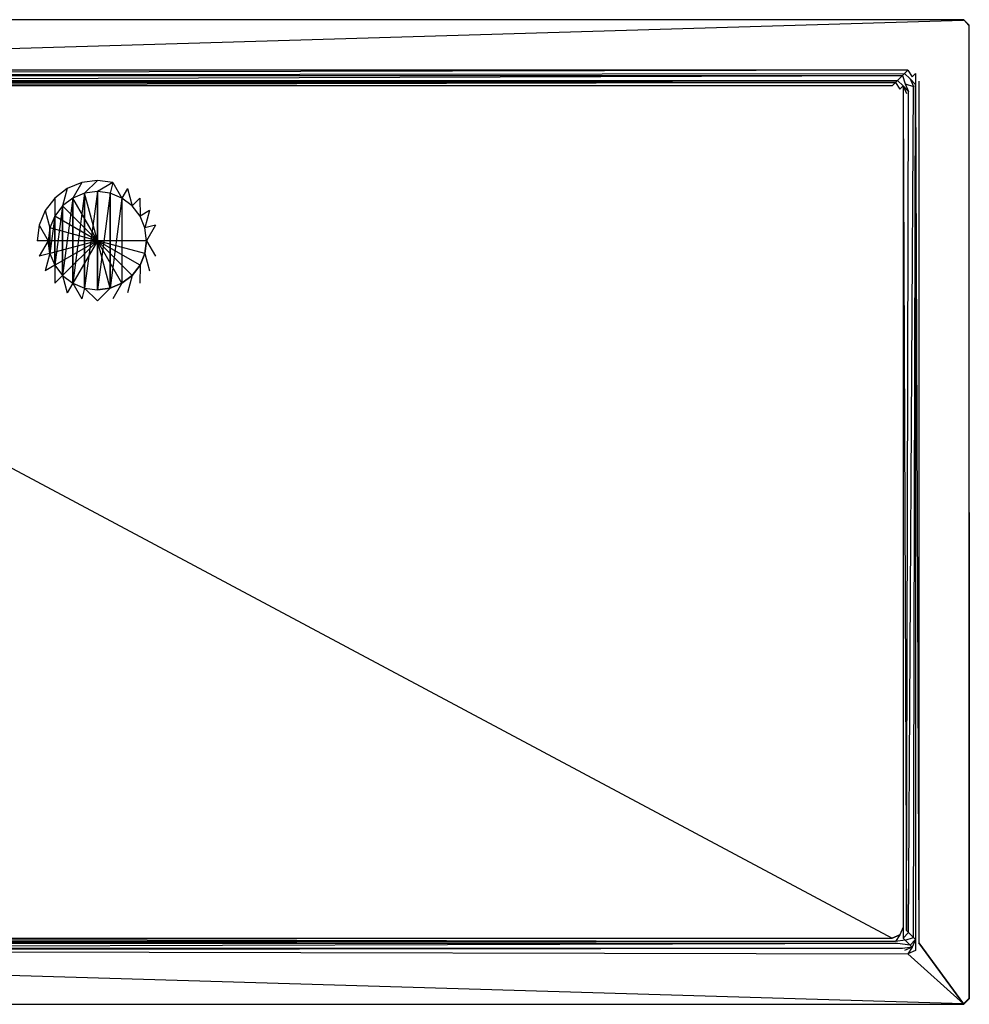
# Model space of a CAD drawing. Extents: x 0 to 1.6, y -0.9 to 0.
# Tile 2 of 2: x 0.73 to 1.6, y -0.9 to 0. Entities that reach past the tile are written whole.
import ezdxf

# ---------------------------------------------------------------- set-up
doc = ezdxf.new("R2010")
doc.units = 0
for name, color, linetype in [('L0__X_1600__Y_900__Z_25__L_1_UD', 7, 'CONTINUOUS'), ('L1__X_1600__Y_900__Z_25__L_1_UD', 7, 'CONTINUOUS'), ('L2__X_1600__Y_900__Z_25__L_1_UD', 7, 'CONTINUOUS'), ('L3__X_1600__Y_900__Z_25__L_1_UD', 7, 'CONTINUOUS'), ('L4__X_1600__Y_900__Z_25__L_1_UD', 7, 'CONTINUOUS'), ('L5__X_1600__Y_900__Z_25__L_1_UD', 7, 'CONTINUOUS'), ('L6__X_1600__Y_900__Z_25__L_1_UD', 7, 'CONTINUOUS'), ('L7_VERTIEFUNG110___REPLACEMTFOR', 7, 'CONTINUOUS'), ('L8_ABLAUF90____REPLACEMTFOREMPT', 7, 'CONTINUOUS')]:
    doc.layers.add(name, color=color, linetype=linetype)

msp = doc.modelspace()

# ---------------------------------------------------------------- linework, layer by layer
at = {"layer": 'L0__X_1600__Y_900__Z_25__L_1_UD', "color": 8}
for points, invisible_edges in [([(0.005207, -0.0005, 0.025), (0.056163, -0.046163, 0.025), (1.594793, -0.0005, 0.025), (0.005207, -0.0005, 0.025)], 13), ([(1.594793, -0.0005, 0.025), (0.056163, -0.046163, 0.025), (1.543837, -0.046163, 0.025), (1.594793, -0.0005, 0.025)], 15), ([(1.594793, -0.0005, 0.025), (1.543837, -0.046163, 0.025), (1.550908, -0.049092, 0.025), (1.594793, -0.0005, 0.025)], 15), ([(1.594793, -0.0005, 0.025), (1.550908, -0.049092, 0.025), (1.553837, -0.056163, 0.025), (1.594793, -0.0005, 0.025)], 15), ([(1.594793, -0.0005, 0.025), (1.553837, -0.056163, 0.025), (1.594793, -0.8995, 0.025), (1.594793, -0.0005, 0.025)], 15), ([(1.594793, -0.0005, 0.025), (1.594793, -0.8995, 0.025), (1.5995, -0.894793, 0.025), (1.594793, -0.0005, 0.025)], 15), ([(1.594793, -0.0005, 0.025), (1.5995, -0.894793, 0.025), (1.5995, -0.005207, 0.025), (1.594793, -0.0005, 0.025)], 15), ([(1.553837, -0.843837, 0.025), (1.594793, -0.8995, 0.025), (1.553837, -0.056163, 0.025), (1.553837, -0.843837, 0.025)], 10), ([(1.550908, -0.850908, 0.025), (1.594793, -0.8995, 0.025), (1.553837, -0.843837, 0.025), (1.550908, -0.850908, 0.025)], 13), ([(0.056163, -0.853837, 0.025), (0.005207, -0.8995, 0.025), (1.594793, -0.8995, 0.025), (0.056163, -0.853837, 0.025)], 10), ([(0.056163, -0.853837, 0.025), (1.594793, -0.8995, 0.025), (1.543837, -0.853837, 0.025), (0.056163, -0.853837, 0.025)], 13), ([(1.543837, -0.853837, 0.025), (1.594793, -0.8995, 0.025), (1.550908, -0.850908, 0.025), (1.543837, -0.853837, 0.025)], 10)]:
    msp.add_3dface(points, dxfattribs=dict(at, invisible_edges=invisible_edges))
at = {"layer": 'L1__X_1600__Y_900__Z_25__L_1_UD', "color": 8}
for points, invisible_edges in [([(0.070535, -0.060535), (0.070535, -0.839465), (1.529465, -0.839465), (0.070535, -0.060535)], 13), ([(0.070535, -0.060535), (1.529465, -0.839465), (1.529465, -0.060535), (0.070535, -0.060535)], 10), ([(1.529465, -0.060535), (1.529465, -0.839465), (1.536536, -0.836536), (1.529465, -0.060535)], 13), ([(1.529465, -0.060535), (1.536536, -0.836536), (1.536536, -0.063464), (1.529465, -0.060535)], 15), ([(1.536536, -0.063464), (1.536536, -0.836536), (1.539465, -0.829465), (1.536536, -0.063464)], 15), ([(1.536536, -0.063464), (1.539465, -0.829465), (1.539465, -0.070535), (1.536536, -0.063464)], 15)]:
    msp.add_3dface(points, dxfattribs=dict(at, invisible_edges=invisible_edges))
at = {"layer": 'L2__X_1600__Y_900__Z_25__L_1_UD', "color": 8}
for points, invisible_edges in [([(0.059207, -0.049207, 0.023967), (1.543837, -0.046163, 0.025), (0.056163, -0.046163, 0.025), (0.059207, -0.049207, 0.023967)], 13), ([(1.543837, -0.046163, 0.025), (0.059207, -0.049207, 0.023967), (1.540793, -0.049207, 0.023967), (1.543837, -0.046163, 0.025)], 14), ([(0.060993, -0.050993, 0.021294), (1.540793, -0.049207, 0.023967), (0.059207, -0.049207, 0.023967), (0.060993, -0.050993, 0.021294)], 14), ([(1.540793, -0.049207, 0.023967), (0.060993, -0.050993, 0.021294), (1.539007, -0.050993, 0.021294), (1.540793, -0.049207, 0.023967)], 13), ([(1.546078, -0.053922, 0.021294), (1.540793, -0.049207, 0.023967), (1.539007, -0.050993, 0.021294), (1.546078, -0.053922, 0.021294)], 13), ([(1.547864, -0.052136, 0.023967), (1.543837, -0.046163, 0.025), (1.540793, -0.049207, 0.023967), (1.547864, -0.052136, 0.023967)], 13), ([(1.540793, -0.049207, 0.023967), (1.546078, -0.053922, 0.021294), (1.547864, -0.052136, 0.023967), (1.540793, -0.049207, 0.023967)], 14), ([(1.543837, -0.046163, 0.025), (1.547864, -0.052136, 0.023967), (1.550908, -0.049092, 0.025), (1.543837, -0.046163, 0.025)], 14), ([(1.546078, -0.053922, 0.021294), (1.550793, -0.059207, 0.023967), (1.547864, -0.052136, 0.023967), (1.546078, -0.053922, 0.021294)], 14), ([(1.550793, -0.059207, 0.023967), (1.546078, -0.053922, 0.021294), (1.549007, -0.060993, 0.021294), (1.550793, -0.059207, 0.023967)], 13), ([(1.550793, -0.059207, 0.023967), (1.550908, -0.049092, 0.025), (1.547864, -0.052136, 0.023967), (1.550793, -0.059207, 0.023967)], 13), ([(1.550908, -0.049092, 0.025), (1.550793, -0.059207, 0.023967), (1.553837, -0.056163, 0.025), (1.550908, -0.049092, 0.025)], 14), ([(1.550793, -0.059207, 0.023967), (1.549007, -0.839007, 0.021294), (1.550793, -0.840793, 0.023967), (1.550793, -0.059207, 0.023967)], 13), ([(1.549007, -0.839007, 0.021294), (1.550793, -0.059207, 0.023967), (1.549007, -0.060993, 0.021294), (1.549007, -0.839007, 0.021294)], 14), ([(1.550793, -0.059207, 0.023967), (1.553837, -0.843837, 0.025), (1.553837, -0.056163, 0.025), (1.550793, -0.059207, 0.023967)], 14), ([(1.553837, -0.843837, 0.025), (1.550793, -0.059207, 0.023967), (1.550793, -0.840793, 0.023967), (1.553837, -0.843837, 0.025)], 13), ([(1.546078, -0.846078, 0.021294), (1.550793, -0.840793, 0.023967), (1.549007, -0.839007, 0.021294), (1.546078, -0.846078, 0.021294)], 14), ([(1.550793, -0.840793, 0.023967), (1.546078, -0.846078, 0.021294), (1.547864, -0.847864, 0.023967), (1.550793, -0.840793, 0.023967)], 13), ([(1.550908, -0.850908, 0.025), (1.550793, -0.840793, 0.023967), (1.547864, -0.847864, 0.023967), (1.550908, -0.850908, 0.025)], 13), ([(1.550793, -0.840793, 0.023967), (1.550908, -0.850908, 0.025), (1.553837, -0.843837, 0.025), (1.550793, -0.840793, 0.023967)], 14), ([(1.543837, -0.853837, 0.025), (0.059207, -0.850793, 0.023967), (0.056163, -0.853837, 0.025), (1.543837, -0.853837, 0.025)], 13), ([(0.059207, -0.850793, 0.023967), (1.539007, -0.849007, 0.021294), (0.060993, -0.849007, 0.021294), (0.059207, -0.850793, 0.023967)], 13), ([(1.539007, -0.849007, 0.021294), (0.059207, -0.850793, 0.023967), (1.540793, -0.850793, 0.023967), (1.539007, -0.849007, 0.021294)], 14), ([(0.059207, -0.850793, 0.023967), (1.543837, -0.853837, 0.025), (1.540793, -0.850793, 0.023967), (0.059207, -0.850793, 0.023967)], 14), ([(1.539007, -0.849007, 0.021294), (1.547864, -0.847864, 0.023967), (1.546078, -0.846078, 0.021294), (1.539007, -0.849007, 0.021294)], 13), ([(1.547864, -0.847864, 0.023967), (1.539007, -0.849007, 0.021294), (1.540793, -0.850793, 0.023967), (1.547864, -0.847864, 0.023967)], 14), ([(1.543837, -0.853837, 0.025), (1.547864, -0.847864, 0.023967), (1.540793, -0.850793, 0.023967), (1.543837, -0.853837, 0.025)], 13), ([(1.547864, -0.847864, 0.023967), (1.543837, -0.853837, 0.025), (1.550908, -0.850908, 0.025), (1.547864, -0.847864, 0.023967)], 14)]:
    msp.add_3dface(points, dxfattribs=dict(at, invisible_edges=invisible_edges))
at = {"layer": 'L3__X_1600__Y_900__Z_25__L_1_UD', "color": 8}
for points, invisible_edges in [([(0.065706, -0.055706, 0.003706), (1.539007, -0.050993, 0.021294), (0.060993, -0.050993, 0.021294), (0.065706, -0.055706, 0.003706)], 14), ([(1.539007, -0.050993, 0.021294), (0.065706, -0.055706, 0.003706), (1.534294, -0.055706, 0.003706), (1.539007, -0.050993, 0.021294)], 13), ([(1.541365, -0.058635, 0.003706), (1.539007, -0.050993, 0.021294), (1.534294, -0.055706, 0.003706), (1.541365, -0.058635, 0.003706)], 13), ([(1.539007, -0.050993, 0.021294), (1.541365, -0.058635, 0.003706), (1.546078, -0.053922, 0.021294), (1.539007, -0.050993, 0.021294)], 14), ([(1.541365, -0.058635, 0.003706), (1.549007, -0.060993, 0.021294), (1.546078, -0.053922, 0.021294), (1.541365, -0.058635, 0.003706)], 14), ([(1.549007, -0.060993, 0.021294), (1.541365, -0.058635, 0.003706), (1.544294, -0.065706, 0.003706), (1.549007, -0.060993, 0.021294)], 13), ([(1.549007, -0.060993, 0.021294), (1.544294, -0.834294, 0.003706), (1.549007, -0.839007, 0.021294), (1.549007, -0.060993, 0.021294)], 13), ([(1.544294, -0.834294, 0.003706), (1.549007, -0.060993, 0.021294), (1.544294, -0.065706, 0.003706), (1.544294, -0.834294, 0.003706)], 14), ([(1.541365, -0.841365, 0.003706), (1.549007, -0.839007, 0.021294), (1.544294, -0.834294, 0.003706), (1.541365, -0.841365, 0.003706)], 14), ([(0.060993, -0.849007, 0.021294), (1.534294, -0.844294, 0.003706), (0.065706, -0.844294, 0.003706), (0.060993, -0.849007, 0.021294)], 13), ([(1.534294, -0.844294, 0.003706), (0.060993, -0.849007, 0.021294), (1.539007, -0.849007, 0.021294), (1.534294, -0.844294, 0.003706)], 14), ([(1.534294, -0.844294, 0.003706), (1.546078, -0.846078, 0.021294), (1.541365, -0.841365, 0.003706), (1.534294, -0.844294, 0.003706)], 13), ([(1.546078, -0.846078, 0.021294), (1.534294, -0.844294, 0.003706), (1.539007, -0.849007, 0.021294), (1.546078, -0.846078, 0.021294)], 14), ([(1.549007, -0.839007, 0.021294), (1.541365, -0.841365, 0.003706), (1.546078, -0.846078, 0.021294), (1.549007, -0.839007, 0.021294)], 13)]:
    msp.add_3dface(points, dxfattribs=dict(at, invisible_edges=invisible_edges))
at = {"layer": 'L4__X_1600__Y_900__Z_25__L_1_UD', "color": 8}
for points, invisible_edges in [([(0.067492, -0.057492, 0.001033), (1.534294, -0.055706, 0.003706), (0.065706, -0.055706, 0.003706), (0.067492, -0.057492, 0.001033)], 14), ([(1.534294, -0.055706, 0.003706), (0.067492, -0.057492, 0.001033), (1.532508, -0.057492, 0.001033), (1.534294, -0.055706, 0.003706)], 13), ([(0.070535, -0.060535), (1.532508, -0.057492, 0.001033), (0.067492, -0.057492, 0.001033), (0.070535, -0.060535)], 13), ([(1.532508, -0.057492, 0.001033), (0.070535, -0.060535), (1.529465, -0.060535), (1.532508, -0.057492, 0.001033)], 14), ([(1.536536, -0.063464), (1.532508, -0.057492, 0.001033), (1.529465, -0.060535), (1.536536, -0.063464)], 13), ([(1.53958, -0.06042, 0.001033), (1.534294, -0.055706, 0.003706), (1.532508, -0.057492, 0.001033), (1.53958, -0.06042, 0.001033)], 13), ([(1.532508, -0.057492, 0.001033), (1.536536, -0.063464), (1.53958, -0.06042, 0.001033), (1.532508, -0.057492, 0.001033)], 14), ([(1.534294, -0.055706, 0.003706), (1.53958, -0.06042, 0.001033), (1.541365, -0.058635, 0.003706), (1.534294, -0.055706, 0.003706)], 14), ([(1.539465, -0.070535), (1.53958, -0.06042, 0.001033), (1.536536, -0.063464), (1.539465, -0.070535)], 13), ([(1.53958, -0.06042, 0.001033), (1.539465, -0.070535), (1.542508, -0.067492, 0.001033), (1.53958, -0.06042, 0.001033)], 14), ([(1.53958, -0.06042, 0.001033), (1.544294, -0.065706, 0.003706), (1.541365, -0.058635, 0.003706), (1.53958, -0.06042, 0.001033)], 14), ([(1.544294, -0.065706, 0.003706), (1.53958, -0.06042, 0.001033), (1.542508, -0.067492, 0.001033), (1.544294, -0.065706, 0.003706)], 13), ([(1.539465, -0.070535), (1.542508, -0.832508, 0.001033), (1.542508, -0.067492, 0.001033), (1.539465, -0.070535)], 14), ([(1.542508, -0.832508, 0.001033), (1.539465, -0.070535), (1.539465, -0.829465), (1.542508, -0.832508, 0.001033)], 13), ([(1.544294, -0.065706, 0.003706), (1.542508, -0.832508, 0.001033), (1.544294, -0.834294, 0.003706), (1.544294, -0.065706, 0.003706)], 13), ([(1.542508, -0.832508, 0.001033), (1.544294, -0.065706, 0.003706), (1.542508, -0.067492, 0.001033), (1.542508, -0.832508, 0.001033)], 14), ([(1.532508, -0.842508, 0.001033), (1.536536, -0.836536), (1.529465, -0.839465), (1.532508, -0.842508, 0.001033)], 13), ([(1.536536, -0.836536), (1.532508, -0.842508, 0.001033), (1.53958, -0.83958, 0.001033), (1.536536, -0.836536)], 14), ([(1.53958, -0.83958, 0.001033), (1.539465, -0.829465), (1.536536, -0.836536), (1.53958, -0.83958, 0.001033)], 13), ([(1.539465, -0.829465), (1.53958, -0.83958, 0.001033), (1.542508, -0.832508, 0.001033), (1.539465, -0.829465)], 14), ([(1.53958, -0.83958, 0.001033), (1.544294, -0.834294, 0.003706), (1.542508, -0.832508, 0.001033), (1.53958, -0.83958, 0.001033)], 14), ([(1.544294, -0.834294, 0.003706), (1.53958, -0.83958, 0.001033), (1.541365, -0.841365, 0.003706), (1.544294, -0.834294, 0.003706)], 13), ([(0.065706, -0.844294, 0.003706), (1.532508, -0.842508, 0.001033), (0.067492, -0.842508, 0.001033), (0.065706, -0.844294, 0.003706)], 13), ([(1.532508, -0.842508, 0.001033), (0.065706, -0.844294, 0.003706), (1.534294, -0.844294, 0.003706), (1.532508, -0.842508, 0.001033)], 14), ([(1.532508, -0.842508, 0.001033), (0.070535, -0.839465), (0.067492, -0.842508, 0.001033), (1.532508, -0.842508, 0.001033)], 13), ([(0.070535, -0.839465), (1.532508, -0.842508, 0.001033), (1.529465, -0.839465), (0.070535, -0.839465)], 14), ([(1.532508, -0.842508, 0.001033), (1.541365, -0.841365, 0.003706), (1.53958, -0.83958, 0.001033), (1.532508, -0.842508, 0.001033)], 13), ([(1.541365, -0.841365, 0.003706), (1.532508, -0.842508, 0.001033), (1.534294, -0.844294, 0.003706), (1.541365, -0.841365, 0.003706)], 14)]:
    msp.add_3dface(points, dxfattribs=dict(at, invisible_edges=invisible_edges))
at = {"layer": 'L5__X_1600__Y_900__Z_25__L_1_UD', "color": 8}
for points, invisible_edges in [([(0.005207, -0.0005, 0.025), (1.595, 0, 0.0245), (0.005, 0, 0.0245), (0.005207, -0.0005, 0.025)], 13), ([(1.595, 0, 0.0245), (0.005207, -0.0005, 0.025), (1.594793, -0.0005, 0.025), (1.595, 0, 0.0245)], 14), ([(1.5995, -0.005207, 0.025), (1.595, 0, 0.0245), (1.594793, -0.0005, 0.025), (1.5995, -0.005207, 0.025)], 13), ([(1.595, 0, 0.0245), (1.5995, -0.005207, 0.025), (1.6, -0.005, 0.0245), (1.595, 0, 0.0245)], 14), ([(1.5995, -0.005207, 0.025), (1.6, -0.895, 0.0245), (1.6, -0.005, 0.0245), (1.5995, -0.005207, 0.025)], 14), ([(1.6, -0.895, 0.0245), (1.5995, -0.005207, 0.025), (1.5995, -0.894793, 0.025), (1.6, -0.895, 0.0245)], 13), ([(1.595, -0.9, 0.0245), (0.005207, -0.8995, 0.025), (0.005, -0.9, 0.0245), (1.595, -0.9, 0.0245)], 13), ([(0.005207, -0.8995, 0.025), (1.595, -0.9, 0.0245), (1.594793, -0.8995, 0.025), (0.005207, -0.8995, 0.025)], 14), ([(1.595, -0.9, 0.0245), (1.5995, -0.894793, 0.025), (1.594793, -0.8995, 0.025), (1.595, -0.9, 0.0245)], 13), ([(1.5995, -0.894793, 0.025), (1.595, -0.9, 0.0245), (1.6, -0.895, 0.0245), (1.5995, -0.894793, 0.025)], 14)]:
    msp.add_3dface(points, dxfattribs=dict(at, invisible_edges=invisible_edges))
at = {"layer": 'L6__X_1600__Y_900__Z_25__L_1_UD', "color": 8}
for points, invisible_edges in [([(0.005, 0, 0.0245), (1.595, 0, 0.008), (0.005, 0, 0.008), (0.005, 0, 0.0245)], 13), ([(1.595, 0, 0.008), (0.005, 0, 0.0245), (1.595, 0, 0.0245), (1.595, 0, 0.008)], 14), ([(1.595, 0, 0.0245), (1.6, -0.005, 0.008), (1.595, 0, 0.008), (1.595, 0, 0.0245)], 13), ([(1.6, -0.005, 0.008), (1.595, 0, 0.0245), (1.6, -0.005, 0.0245), (1.6, -0.005, 0.008)], 14), ([(1.6, -0.005, 0.008), (1.6, -0.895, 0.0245), (1.6, -0.895, 0.008), (1.6, -0.005, 0.008)], 13), ([(1.6, -0.895, 0.0245), (1.6, -0.005, 0.008), (1.6, -0.005, 0.0245), (1.6, -0.895, 0.0245)], 14), ([(1.595, -0.9, 0.0245), (0.005, -0.9, 0.008), (1.595, -0.9, 0.008), (1.595, -0.9, 0.0245)], 13), ([(0.005, -0.9, 0.008), (1.595, -0.9, 0.0245), (0.005, -0.9, 0.0245), (0.005, -0.9, 0.008)], 14), ([(1.6, -0.895, 0.0245), (1.595, -0.9, 0.008), (1.6, -0.895, 0.008), (1.6, -0.895, 0.0245)], 13), ([(1.595, -0.9, 0.008), (1.6, -0.895, 0.0245), (1.595, -0.9, 0.0245), (1.595, -0.9, 0.008)], 14)]:
    msp.add_3dface(points, dxfattribs=dict(at, invisible_edges=invisible_edges))
at = {"layer": 'L7_VERTIEFUNG110___REPLACEMTFOR', "color": 8}
for points, invisible_edges in [([(0.7805, -0.163029, 0.0002), (0.788765, -0.148874, 0.0012), (0.7755, -0.154369, 0.0012), (0.7805, -0.163029, 0.0002)], 13), ([(0.788765, -0.148874, 0.0012), (0.7805, -0.163029, 0.0002), (0.791353, -0.158533, 0.0002), (0.788765, -0.148874, 0.0012)], 14), ([(0.791353, -0.158533, 0.0002), (0.803, -0.147, 0.0012), (0.788765, -0.148874, 0.0012), (0.791353, -0.158533, 0.0002)], 13), ([(0.803, -0.147, 0.0012), (0.791353, -0.158533, 0.0002), (0.803, -0.157, 0.0002), (0.803, -0.147, 0.0012)], 14), ([(0.803, -0.157, 0.0002), (0.817235, -0.148874, 0.0012), (0.803, -0.147, 0.0012), (0.803, -0.157, 0.0002)], 13), ([(0.817235, -0.148874, 0.0012), (0.803, -0.157, 0.0002), (0.814647, -0.158533, 0.0002), (0.817235, -0.148874, 0.0012)], 14), ([(0.8255, -0.163029, 0.0002), (0.817235, -0.148874, 0.0012), (0.814647, -0.158533, 0.0002), (0.8255, -0.163029, 0.0002)], 13), ([(0.817235, -0.148874, 0.0012), (0.8255, -0.163029, 0.0002), (0.8305, -0.154369, 0.0012), (0.817235, -0.148874, 0.0012)], 14), ([(0.77118, -0.17018, 0.0002), (0.7755, -0.154369, 0.0012), (0.764109, -0.163109, 0.0012), (0.77118, -0.17018, 0.0002)], 13), ([(0.7755, -0.154369, 0.0012), (0.77118, -0.17018, 0.0002), (0.7805, -0.163029, 0.0002), (0.7755, -0.154369, 0.0012)], 14), ([(0.7805, -0.163029, 0.0002), (0.7805, -0.240971, 0.0002), (0.791353, -0.158533, 0.0002), (0.7805, -0.163029, 0.0002)], 10), ([(0.791353, -0.158533, 0.0002), (0.7805, -0.240971, 0.0002), (0.791353, -0.245467, 0.0002), (0.791353, -0.158533, 0.0002)], 13), ([(0.791353, -0.158533, 0.0002), (0.791353, -0.245467, 0.0002), (0.803, -0.157, 0.0002), (0.791353, -0.158533, 0.0002)], 10), ([(0.803, -0.157, 0.0002), (0.791353, -0.245467, 0.0002), (0.803, -0.247, 0.0002), (0.803, -0.157, 0.0002)], 13), ([(0.803, -0.157, 0.0002), (0.803, -0.247, 0.0002), (0.814647, -0.158533, 0.0002), (0.803, -0.157, 0.0002)], 10), ([(0.814647, -0.158533, 0.0002), (0.803, -0.247, 0.0002), (0.814647, -0.245467, 0.0002), (0.814647, -0.158533, 0.0002)], 13), ([(0.814647, -0.158533, 0.0002), (0.814647, -0.245467, 0.0002), (0.8255, -0.163029, 0.0002), (0.814647, -0.158533, 0.0002)], 10), ([(0.83482, -0.17018, 0.0002), (0.8305, -0.154369, 0.0012), (0.8255, -0.163029, 0.0002), (0.83482, -0.17018, 0.0002)], 13), ([(0.8305, -0.154369, 0.0012), (0.83482, -0.17018, 0.0002), (0.841891, -0.163109, 0.0012), (0.8305, -0.154369, 0.0012)], 14), ([(0.764029, -0.1795, 0.0002), (0.764109, -0.163109, 0.0012), (0.755369, -0.1745, 0.0012), (0.764029, -0.1795, 0.0002)], 13), ([(0.764109, -0.163109, 0.0012), (0.764029, -0.1795, 0.0002), (0.77118, -0.17018, 0.0002), (0.764109, -0.163109, 0.0012)], 14), ([(0.764029, -0.1795, 0.0002), (0.764029, -0.2245, 0.0002), (0.77118, -0.17018, 0.0002), (0.764029, -0.1795, 0.0002)], 10), ([(0.77118, -0.17018, 0.0002), (0.764029, -0.2245, 0.0002), (0.77118, -0.23382, 0.0002), (0.77118, -0.17018, 0.0002)], 13), ([(0.77118, -0.17018, 0.0002), (0.77118, -0.23382, 0.0002), (0.7805, -0.163029, 0.0002), (0.77118, -0.17018, 0.0002)], 10), ([(0.7805, -0.163029, 0.0002), (0.77118, -0.23382, 0.0002), (0.7805, -0.240971, 0.0002), (0.7805, -0.163029, 0.0002)], 13), ([(0.8255, -0.163029, 0.0002), (0.814647, -0.245467, 0.0002), (0.8255, -0.240971, 0.0002), (0.8255, -0.163029, 0.0002)], 13), ([(0.8255, -0.163029, 0.0002), (0.8255, -0.240971, 0.0002), (0.83482, -0.17018, 0.0002), (0.8255, -0.163029, 0.0002)], 15), ([(0.83482, -0.17018, 0.0002), (0.8255, -0.240971, 0.0002), (0.83482, -0.23382, 0.0002), (0.83482, -0.17018, 0.0002)], 15), ([(0.841971, -0.1795, 0.0002), (0.841891, -0.163109, 0.0012), (0.83482, -0.17018, 0.0002), (0.841971, -0.1795, 0.0002)], 13), ([(0.83482, -0.17018, 0.0002), (0.83482, -0.23382, 0.0002), (0.841971, -0.1795, 0.0002), (0.83482, -0.17018, 0.0002)], 15), ([(0.841891, -0.163109, 0.0012), (0.841971, -0.1795, 0.0002), (0.850631, -0.1745, 0.0012), (0.841891, -0.163109, 0.0012)], 14), ([(0.759533, -0.190353, 0.0002), (0.755369, -0.1745, 0.0012), (0.749874, -0.187765, 0.0012), (0.759533, -0.190353, 0.0002)], 13), ([(0.755369, -0.1745, 0.0012), (0.759533, -0.190353, 0.0002), (0.764029, -0.1795, 0.0002), (0.755369, -0.1745, 0.0012)], 14), ([(0.759533, -0.190353, 0.0002), (0.759533, -0.213647, 0.0002), (0.764029, -0.1795, 0.0002), (0.759533, -0.190353, 0.0002)], 10), ([(0.764029, -0.1795, 0.0002), (0.759533, -0.213647, 0.0002), (0.764029, -0.2245, 0.0002), (0.764029, -0.1795, 0.0002)], 13), ([(0.841971, -0.1795, 0.0002), (0.83482, -0.23382, 0.0002), (0.841971, -0.2245, 0.0002), (0.841971, -0.1795, 0.0002)], 15), ([(0.846467, -0.190353, 0.0002), (0.850631, -0.1745, 0.0012), (0.841971, -0.1795, 0.0002), (0.846467, -0.190353, 0.0002)], 13), ([(0.841971, -0.1795, 0.0002), (0.841971, -0.2245, 0.0002), (0.846467, -0.190353, 0.0002), (0.841971, -0.1795, 0.0002)], 15), ([(0.850631, -0.1745, 0.0012), (0.846467, -0.190353, 0.0002), (0.856126, -0.187765, 0.0012), (0.850631, -0.1745, 0.0012)], 14), ([(0.758, -0.202, 0.0002), (0.749874, -0.187765, 0.0012), (0.748, -0.202, 0.0012), (0.758, -0.202, 0.0002)], 13), ([(0.749874, -0.187765, 0.0012), (0.758, -0.202, 0.0002), (0.759533, -0.190353, 0.0002), (0.749874, -0.187765, 0.0012)], 14), ([(0.848, -0.202, 0.0002), (0.856126, -0.187765, 0.0012), (0.846467, -0.190353, 0.0002), (0.848, -0.202, 0.0002)], 13), ([(0.856126, -0.187765, 0.0012), (0.848, -0.202, 0.0002), (0.858, -0.202, 0.0012), (0.856126, -0.187765, 0.0012)], 14), ([(0.759533, -0.213647, 0.0002), (0.759533, -0.190353, 0.0002), (0.758, -0.202, 0.0002), (0.759533, -0.213647, 0.0002)], 13), ([(0.846467, -0.190353, 0.0002), (0.841971, -0.2245, 0.0002), (0.846467, -0.213647, 0.0002), (0.846467, -0.190353, 0.0002)], 15), ([(0.846467, -0.190353, 0.0002), (0.846467, -0.213647, 0.0002), (0.848, -0.202, 0.0002), (0.846467, -0.190353, 0.0002)], 15), ([(0.749874, -0.216235, 0.0012), (0.758, -0.202, 0.0002), (0.748, -0.202, 0.0012), (0.749874, -0.216235, 0.0012)], 13), ([(0.758, -0.202, 0.0002), (0.749874, -0.216235, 0.0012), (0.759533, -0.213647, 0.0002), (0.758, -0.202, 0.0002)], 14), ([(0.856126, -0.216235, 0.0012), (0.848, -0.202, 0.0002), (0.846467, -0.213647, 0.0002), (0.856126, -0.216235, 0.0012)], 13), ([(0.848, -0.202, 0.0002), (0.856126, -0.216235, 0.0012), (0.858, -0.202, 0.0012), (0.848, -0.202, 0.0002)], 14), ([(0.755369, -0.2295, 0.0012), (0.759533, -0.213647, 0.0002), (0.749874, -0.216235, 0.0012), (0.755369, -0.2295, 0.0012)], 13), ([(0.759533, -0.213647, 0.0002), (0.755369, -0.2295, 0.0012), (0.764029, -0.2245, 0.0002), (0.759533, -0.213647, 0.0002)], 14), ([(0.850631, -0.2295, 0.0012), (0.846467, -0.213647, 0.0002), (0.841971, -0.2245, 0.0002), (0.850631, -0.2295, 0.0012)], 13), ([(0.846467, -0.213647, 0.0002), (0.850631, -0.2295, 0.0012), (0.856126, -0.216235, 0.0012), (0.846467, -0.213647, 0.0002)], 14), ([(0.764109, -0.240891, 0.0012), (0.764029, -0.2245, 0.0002), (0.755369, -0.2295, 0.0012), (0.764109, -0.240891, 0.0012)], 13), ([(0.764029, -0.2245, 0.0002), (0.764109, -0.240891, 0.0012), (0.77118, -0.23382, 0.0002), (0.764029, -0.2245, 0.0002)], 14), ([(0.841891, -0.240891, 0.0012), (0.841971, -0.2245, 0.0002), (0.83482, -0.23382, 0.0002), (0.841891, -0.240891, 0.0012)], 13), ([(0.841971, -0.2245, 0.0002), (0.841891, -0.240891, 0.0012), (0.850631, -0.2295, 0.0012), (0.841971, -0.2245, 0.0002)], 14), ([(0.7755, -0.249631, 0.0012), (0.77118, -0.23382, 0.0002), (0.764109, -0.240891, 0.0012), (0.7755, -0.249631, 0.0012)], 13), ([(0.77118, -0.23382, 0.0002), (0.7755, -0.249631, 0.0012), (0.7805, -0.240971, 0.0002), (0.77118, -0.23382, 0.0002)], 14), ([(0.8305, -0.249631, 0.0012), (0.83482, -0.23382, 0.0002), (0.8255, -0.240971, 0.0002), (0.8305, -0.249631, 0.0012)], 13), ([(0.83482, -0.23382, 0.0002), (0.8305, -0.249631, 0.0012), (0.841891, -0.240891, 0.0012), (0.83482, -0.23382, 0.0002)], 14), ([(0.788765, -0.255126, 0.0012), (0.7805, -0.240971, 0.0002), (0.7755, -0.249631, 0.0012), (0.788765, -0.255126, 0.0012)], 13), ([(0.7805, -0.240971, 0.0002), (0.788765, -0.255126, 0.0012), (0.791353, -0.245467, 0.0002), (0.7805, -0.240971, 0.0002)], 14), ([(0.817235, -0.255126, 0.0012), (0.8255, -0.240971, 0.0002), (0.814647, -0.245467, 0.0002), (0.817235, -0.255126, 0.0012)], 13), ([(0.8255, -0.240971, 0.0002), (0.817235, -0.255126, 0.0012), (0.8305, -0.249631, 0.0012), (0.8255, -0.240971, 0.0002)], 14), ([(0.803, -0.257, 0.0012), (0.791353, -0.245467, 0.0002), (0.788765, -0.255126, 0.0012), (0.803, -0.257, 0.0012)], 13), ([(0.791353, -0.245467, 0.0002), (0.803, -0.257, 0.0012), (0.803, -0.247, 0.0002), (0.791353, -0.245467, 0.0002)], 14), ([(0.803, -0.257, 0.0012), (0.814647, -0.245467, 0.0002), (0.803, -0.247, 0.0002), (0.803, -0.257, 0.0012)], 13), ([(0.814647, -0.245467, 0.0002), (0.803, -0.257, 0.0012), (0.817235, -0.255126, 0.0012), (0.814647, -0.245467, 0.0002)], 14)]:
    msp.add_3dface(points, dxfattribs=dict(at, invisible_edges=invisible_edges))
at = {"layer": 'L8_ABLAUF90____REPLACEMTFOREMPT', "color": 8}
for points, invisible_edges in [([(0.803, -0.202, 0.0022), (0.791353, -0.158533, 0.0012), (0.7805, -0.163029, 0.0012), (0.803, -0.202, 0.0022)], 14), ([(0.7805, -0.163029, 0.0002), (0.791353, -0.158533, 0.0012), (0.791353, -0.158533, 0.0002), (0.7805, -0.163029, 0.0002)], 13), ([(0.791353, -0.158533, 0.0012), (0.7805, -0.163029, 0.0002), (0.7805, -0.163029, 0.0012), (0.791353, -0.158533, 0.0012)], 14), ([(0.7805, -0.240971, 0.0002), (0.7805, -0.163029, 0.0002), (0.791353, -0.158533, 0.0002), (0.7805, -0.240971, 0.0002)], 10), ([(0.7805, -0.240971, 0.0002), (0.791353, -0.158533, 0.0002), (0.791353, -0.245467, 0.0002), (0.7805, -0.240971, 0.0002)], 13), ([(0.803, -0.202, 0.0022), (0.803, -0.157, 0.0012), (0.791353, -0.158533, 0.0012), (0.803, -0.202, 0.0022)], 14), ([(0.791353, -0.158533, 0.0002), (0.803, -0.157, 0.0012), (0.803, -0.157, 0.0002), (0.791353, -0.158533, 0.0002)], 13), ([(0.803, -0.157, 0.0012), (0.791353, -0.158533, 0.0002), (0.791353, -0.158533, 0.0012), (0.803, -0.157, 0.0012)], 14), ([(0.791353, -0.245467, 0.0002), (0.791353, -0.158533, 0.0002), (0.803, -0.157, 0.0002), (0.791353, -0.245467, 0.0002)], 10), ([(0.791353, -0.245467, 0.0002), (0.803, -0.157, 0.0002), (0.803, -0.247, 0.0002), (0.791353, -0.245467, 0.0002)], 13), ([(0.814647, -0.158533, 0.0012), (0.803, -0.157, 0.0012), (0.803, -0.202, 0.0022), (0.814647, -0.158533, 0.0012)], 14), ([(0.803, -0.157, 0.0012), (0.814647, -0.158533, 0.0002), (0.803, -0.157, 0.0002), (0.803, -0.157, 0.0012)], 13), ([(0.814647, -0.158533, 0.0002), (0.803, -0.157, 0.0012), (0.814647, -0.158533, 0.0012), (0.814647, -0.158533, 0.0002)], 14), ([(0.803, -0.247, 0.0002), (0.803, -0.157, 0.0002), (0.814647, -0.158533, 0.0002), (0.803, -0.247, 0.0002)], 10), ([(0.8255, -0.163029, 0.0012), (0.814647, -0.158533, 0.0012), (0.803, -0.202, 0.0022), (0.8255, -0.163029, 0.0012)], 14), ([(0.803, -0.247, 0.0002), (0.814647, -0.158533, 0.0002), (0.814647, -0.245467, 0.0002), (0.803, -0.247, 0.0002)], 13), ([(0.814647, -0.158533, 0.0012), (0.8255, -0.163029, 0.0002), (0.814647, -0.158533, 0.0002), (0.814647, -0.158533, 0.0012)], 13), ([(0.8255, -0.163029, 0.0002), (0.814647, -0.158533, 0.0012), (0.8255, -0.163029, 0.0012), (0.8255, -0.163029, 0.0002)], 14), ([(0.814647, -0.245467, 0.0002), (0.814647, -0.158533, 0.0002), (0.8255, -0.163029, 0.0002), (0.814647, -0.245467, 0.0002)], 10), ([(0.803, -0.202, 0.0022), (0.77118, -0.17018, 0.0012), (0.764029, -0.1795, 0.0012), (0.803, -0.202, 0.0022)], 14), ([(0.764029, -0.1795, 0.0012), (0.77118, -0.17018, 0.0002), (0.764029, -0.1795, 0.0002), (0.764029, -0.1795, 0.0012)], 13), ([(0.77118, -0.17018, 0.0002), (0.764029, -0.1795, 0.0012), (0.77118, -0.17018, 0.0012), (0.77118, -0.17018, 0.0002)], 14), ([(0.764029, -0.2245, 0.0002), (0.764029, -0.1795, 0.0002), (0.77118, -0.17018, 0.0002), (0.764029, -0.2245, 0.0002)], 10), ([(0.764029, -0.2245, 0.0002), (0.77118, -0.17018, 0.0002), (0.77118, -0.23382, 0.0002), (0.764029, -0.2245, 0.0002)], 13), ([(0.803, -0.202, 0.0022), (0.7805, -0.163029, 0.0012), (0.77118, -0.17018, 0.0012), (0.803, -0.202, 0.0022)], 14), ([(0.77118, -0.17018, 0.0002), (0.7805, -0.163029, 0.0012), (0.7805, -0.163029, 0.0002), (0.77118, -0.17018, 0.0002)], 13), ([(0.7805, -0.163029, 0.0012), (0.77118, -0.17018, 0.0002), (0.77118, -0.17018, 0.0012), (0.7805, -0.163029, 0.0012)], 14), ([(0.77118, -0.23382, 0.0002), (0.77118, -0.17018, 0.0002), (0.7805, -0.163029, 0.0002), (0.77118, -0.23382, 0.0002)], 10), ([(0.77118, -0.23382, 0.0002), (0.7805, -0.163029, 0.0002), (0.7805, -0.240971, 0.0002), (0.77118, -0.23382, 0.0002)], 13), ([(0.83482, -0.17018, 0.0012), (0.8255, -0.163029, 0.0012), (0.803, -0.202, 0.0022), (0.83482, -0.17018, 0.0012)], 14), ([(0.841971, -0.1795, 0.0012), (0.83482, -0.17018, 0.0012), (0.803, -0.202, 0.0022), (0.841971, -0.1795, 0.0012)], 14), ([(0.814647, -0.245467, 0.0002), (0.8255, -0.163029, 0.0002), (0.8255, -0.240971, 0.0002), (0.814647, -0.245467, 0.0002)], 13), ([(0.8255, -0.163029, 0.0012), (0.83482, -0.17018, 0.0002), (0.8255, -0.163029, 0.0002), (0.8255, -0.163029, 0.0012)], 13), ([(0.83482, -0.17018, 0.0002), (0.8255, -0.163029, 0.0012), (0.83482, -0.17018, 0.0012), (0.83482, -0.17018, 0.0002)], 14), ([(0.8255, -0.240971, 0.0002), (0.8255, -0.163029, 0.0002), (0.83482, -0.17018, 0.0002), (0.8255, -0.240971, 0.0002)], 15), ([(0.8255, -0.240971, 0.0002), (0.83482, -0.17018, 0.0002), (0.83482, -0.23382, 0.0002), (0.8255, -0.240971, 0.0002)], 15), ([(0.83482, -0.17018, 0.0002), (0.841971, -0.1795, 0.0012), (0.841971, -0.1795, 0.0002), (0.83482, -0.17018, 0.0002)], 13), ([(0.841971, -0.1795, 0.0012), (0.83482, -0.17018, 0.0002), (0.83482, -0.17018, 0.0012), (0.841971, -0.1795, 0.0012)], 14), ([(0.83482, -0.23382, 0.0002), (0.83482, -0.17018, 0.0002), (0.841971, -0.1795, 0.0002), (0.83482, -0.23382, 0.0002)], 15), ([(0.803, -0.202, 0.0022), (0.764029, -0.1795, 0.0012), (0.759533, -0.190353, 0.0012), (0.803, -0.202, 0.0022)], 14), ([(0.759533, -0.190353, 0.0012), (0.764029, -0.1795, 0.0002), (0.759533, -0.190353, 0.0002), (0.759533, -0.190353, 0.0012)], 13), ([(0.764029, -0.1795, 0.0002), (0.759533, -0.190353, 0.0012), (0.764029, -0.1795, 0.0012), (0.764029, -0.1795, 0.0002)], 14), ([(0.759533, -0.213647, 0.0002), (0.759533, -0.190353, 0.0002), (0.764029, -0.1795, 0.0002), (0.759533, -0.213647, 0.0002)], 10), ([(0.759533, -0.213647, 0.0002), (0.764029, -0.1795, 0.0002), (0.764029, -0.2245, 0.0002), (0.759533, -0.213647, 0.0002)], 13), ([(0.846467, -0.190353, 0.0012), (0.841971, -0.1795, 0.0012), (0.803, -0.202, 0.0022), (0.846467, -0.190353, 0.0012)], 14), ([(0.83482, -0.23382, 0.0002), (0.841971, -0.1795, 0.0002), (0.841971, -0.2245, 0.0002), (0.83482, -0.23382, 0.0002)], 15), ([(0.841971, -0.1795, 0.0002), (0.846467, -0.190353, 0.0012), (0.846467, -0.190353, 0.0002), (0.841971, -0.1795, 0.0002)], 13), ([(0.846467, -0.190353, 0.0012), (0.841971, -0.1795, 0.0002), (0.841971, -0.1795, 0.0012), (0.846467, -0.190353, 0.0012)], 14), ([(0.841971, -0.2245, 0.0002), (0.841971, -0.1795, 0.0002), (0.846467, -0.190353, 0.0002), (0.841971, -0.2245, 0.0002)], 15), ([(0.803, -0.202, 0.0022), (0.759533, -0.190353, 0.0012), (0.758, -0.202, 0.0012), (0.803, -0.202, 0.0022)], 14), ([(0.758, -0.202, 0.0012), (0.759533, -0.190353, 0.0002), (0.758, -0.202, 0.0002), (0.758, -0.202, 0.0012)], 13), ([(0.759533, -0.190353, 0.0002), (0.758, -0.202, 0.0012), (0.759533, -0.190353, 0.0012), (0.759533, -0.190353, 0.0002)], 14), ([(0.759533, -0.190353, 0.0002), (0.759533, -0.213647, 0.0002), (0.758, -0.202, 0.0002), (0.759533, -0.190353, 0.0002)], 13), ([(0.848, -0.202, 0.0012), (0.846467, -0.190353, 0.0012), (0.803, -0.202, 0.0022), (0.848, -0.202, 0.0012)], 14), ([(0.841971, -0.2245, 0.0002), (0.846467, -0.190353, 0.0002), (0.846467, -0.213647, 0.0002), (0.841971, -0.2245, 0.0002)], 15), ([(0.846467, -0.190353, 0.0002), (0.848, -0.202, 0.0012), (0.848, -0.202, 0.0002), (0.846467, -0.190353, 0.0002)], 13), ([(0.848, -0.202, 0.0012), (0.846467, -0.190353, 0.0002), (0.846467, -0.190353, 0.0012), (0.848, -0.202, 0.0012)], 14), ([(0.846467, -0.213647, 0.0002), (0.846467, -0.190353, 0.0002), (0.848, -0.202, 0.0002), (0.846467, -0.213647, 0.0002)], 11), ([(0.803, -0.202, 0.0022), (0.758, -0.202, 0.0012), (0.759533, -0.213647, 0.0012), (0.803, -0.202, 0.0022)], 14), ([(0.759533, -0.213647, 0.0012), (0.758, -0.202, 0.0002), (0.759533, -0.213647, 0.0002), (0.759533, -0.213647, 0.0012)], 13), ([(0.758, -0.202, 0.0002), (0.759533, -0.213647, 0.0012), (0.758, -0.202, 0.0012), (0.758, -0.202, 0.0002)], 14), ([(0.803, -0.202, 0.0022), (0.759533, -0.213647, 0.0012), (0.764029, -0.2245, 0.0012), (0.803, -0.202, 0.0022)], 14), ([(0.803, -0.202, 0.0022), (0.764029, -0.2245, 0.0012), (0.77118, -0.23382, 0.0012), (0.803, -0.202, 0.0022)], 14), ([(0.803, -0.202, 0.0022), (0.77118, -0.23382, 0.0012), (0.7805, -0.240971, 0.0012), (0.803, -0.202, 0.0022)], 14), ([(0.803, -0.202, 0.0022), (0.7805, -0.240971, 0.0012), (0.791353, -0.245467, 0.0012), (0.803, -0.202, 0.0022)], 14), ([(0.803, -0.247, 0.0012), (0.803, -0.202, 0.0022), (0.791353, -0.245467, 0.0012), (0.803, -0.247, 0.0012)], 14), ([(0.814647, -0.245467, 0.0012), (0.803, -0.202, 0.0022), (0.803, -0.247, 0.0012), (0.814647, -0.245467, 0.0012)], 14), ([(0.8255, -0.240971, 0.0012), (0.803, -0.202, 0.0022), (0.814647, -0.245467, 0.0012), (0.8255, -0.240971, 0.0012)], 14), ([(0.83482, -0.23382, 0.0012), (0.803, -0.202, 0.0022), (0.8255, -0.240971, 0.0012), (0.83482, -0.23382, 0.0012)], 14), ([(0.841971, -0.2245, 0.0012), (0.803, -0.202, 0.0022), (0.83482, -0.23382, 0.0012), (0.841971, -0.2245, 0.0012)], 14), ([(0.846467, -0.213647, 0.0012), (0.803, -0.202, 0.0022), (0.841971, -0.2245, 0.0012), (0.846467, -0.213647, 0.0012)], 14), ([(0.848, -0.202, 0.0012), (0.803, -0.202, 0.0022), (0.846467, -0.213647, 0.0012), (0.848, -0.202, 0.0012)], 14), ([(0.848, -0.202, 0.0002), (0.846467, -0.213647, 0.0012), (0.846467, -0.213647, 0.0002), (0.848, -0.202, 0.0002)], 13), ([(0.846467, -0.213647, 0.0012), (0.848, -0.202, 0.0002), (0.848, -0.202, 0.0012), (0.846467, -0.213647, 0.0012)], 14), ([(0.764029, -0.2245, 0.0012), (0.759533, -0.213647, 0.0002), (0.764029, -0.2245, 0.0002), (0.764029, -0.2245, 0.0012)], 13), ([(0.759533, -0.213647, 0.0002), (0.764029, -0.2245, 0.0012), (0.759533, -0.213647, 0.0012), (0.759533, -0.213647, 0.0002)], 14), ([(0.846467, -0.213647, 0.0002), (0.841971, -0.2245, 0.0012), (0.841971, -0.2245, 0.0002), (0.846467, -0.213647, 0.0002)], 13), ([(0.841971, -0.2245, 0.0012), (0.846467, -0.213647, 0.0002), (0.846467, -0.213647, 0.0012), (0.841971, -0.2245, 0.0012)], 14), ([(0.77118, -0.23382, 0.0012), (0.764029, -0.2245, 0.0002), (0.77118, -0.23382, 0.0002), (0.77118, -0.23382, 0.0012)], 13), ([(0.764029, -0.2245, 0.0002), (0.77118, -0.23382, 0.0012), (0.764029, -0.2245, 0.0012), (0.764029, -0.2245, 0.0002)], 14), ([(0.841971, -0.2245, 0.0002), (0.83482, -0.23382, 0.0012), (0.83482, -0.23382, 0.0002), (0.841971, -0.2245, 0.0002)], 13), ([(0.83482, -0.23382, 0.0012), (0.841971, -0.2245, 0.0002), (0.841971, -0.2245, 0.0012), (0.83482, -0.23382, 0.0012)], 14), ([(0.7805, -0.240971, 0.0002), (0.77118, -0.23382, 0.0012), (0.77118, -0.23382, 0.0002), (0.7805, -0.240971, 0.0002)], 13), ([(0.77118, -0.23382, 0.0012), (0.7805, -0.240971, 0.0002), (0.7805, -0.240971, 0.0012), (0.77118, -0.23382, 0.0012)], 14), ([(0.83482, -0.23382, 0.0012), (0.8255, -0.240971, 0.0002), (0.83482, -0.23382, 0.0002), (0.83482, -0.23382, 0.0012)], 13), ([(0.8255, -0.240971, 0.0002), (0.83482, -0.23382, 0.0012), (0.8255, -0.240971, 0.0012), (0.8255, -0.240971, 0.0002)], 14), ([(0.791353, -0.245467, 0.0002), (0.7805, -0.240971, 0.0012), (0.7805, -0.240971, 0.0002), (0.791353, -0.245467, 0.0002)], 13), ([(0.7805, -0.240971, 0.0012), (0.791353, -0.245467, 0.0002), (0.791353, -0.245467, 0.0012), (0.7805, -0.240971, 0.0012)], 14), ([(0.8255, -0.240971, 0.0012), (0.814647, -0.245467, 0.0002), (0.8255, -0.240971, 0.0002), (0.8255, -0.240971, 0.0012)], 13), ([(0.814647, -0.245467, 0.0002), (0.8255, -0.240971, 0.0012), (0.814647, -0.245467, 0.0012), (0.814647, -0.245467, 0.0002)], 14), ([(0.803, -0.247, 0.0002), (0.791353, -0.245467, 0.0012), (0.791353, -0.245467, 0.0002), (0.803, -0.247, 0.0002)], 13), ([(0.791353, -0.245467, 0.0012), (0.803, -0.247, 0.0002), (0.803, -0.247, 0.0012), (0.791353, -0.245467, 0.0012)], 14), ([(0.814647, -0.245467, 0.0012), (0.803, -0.247, 0.0002), (0.814647, -0.245467, 0.0002), (0.814647, -0.245467, 0.0012)], 13), ([(0.803, -0.247, 0.0002), (0.814647, -0.245467, 0.0012), (0.803, -0.247, 0.0012), (0.803, -0.247, 0.0002)], 14)]:
    msp.add_3dface(points, dxfattribs=dict(at, invisible_edges=invisible_edges))

doc.saveas('drawing.dxf')
